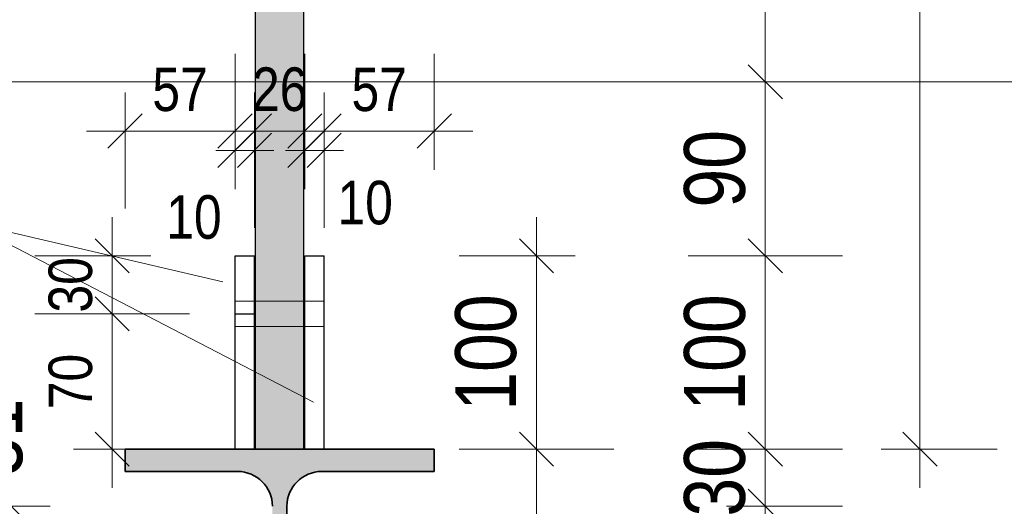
# Model space of a CAD drawing. Header units: millimetres. Extents: x 0 to 96, y -6 to 70.6.
# Tile 89 of 138: x 46.7 to 49.2, y 8.9 to 10.1. Entities that reach past the tile are written whole.
import ezdxf

# ---------------------------------------------------------------- set-up
doc = ezdxf.new("R2010")
doc.units = ezdxf.units.MM
doc.linetypes.add('DASHDOTX2', pattern=[2, 1, -0.5, 0, -0.5])
doc.linetypes.add('HIDDEN', pattern=[0.375, 0.25, -0.125])
doc.layers.add('Achsen', color=7, linetype='Continuous', lineweight=20)
doc.layers.add('Schraffuren', color=7, linetype='Continuous', lineweight=20)
doc.styles.add('Arial Narrow', font='ARIALN.TTF')
doc.dimstyles.new('Arch_Strakon_dimstyle', dxfattribs={"dimtxt": 15.75, "dimasz": 1, "dimexe": 1.25, "dimexo": 0.0625, "dimgap": 1, "dimtad": 0, "dimdec": 3, "dimzin": 12, "dimdsep": 46, "dimtxsty": 'Arial Narrow', "dimblk": 'Arrowhead_Tick', "dimsah": 1, "dimcen": 0, "dimse1": 1, "dimse2": 1, "dimclrd": 6, "dimclrt": 2, "dimazin": 0, "dimtfac": 1, "dimtdec": 4, "dimtmove": 0, "dimatfit": 3, "dimldrblk": 'NONE', "dimfxl": 1, "dimtvp": 1, "dimtolj": 1, "dimtzin": 0, "dimlwd": 13, "dimarcsym": 2})

# ---------------------------------------------------------------- blocks, each defined once
blk = doc.blocks.new('Arrowhead_Tick')
at = {"color": 0, "linetype": 'Continuous', "lineweight": -2}
for p, q in [((0, 20), (0, -10)), ((-1, 0), (0, 0)), ((10, 0), (0, 0))]:
    blk.add_line(p, q, dxfattribs=at)
at = {"color": 2, "linetype": 'Continuous', "lineweight": 35}
blk.add_line((4.42, 4.42), (-4.42, -4.42), dxfattribs=at)
blk = doc.blocks.new('*D313')
at = {"color": 6, "linetype": 'Continuous', "lineweight": 13}
blk.add_line((48.5867, 9.0183), (48.5867, 9.4983), dxfattribs=at)
at = {"layer": 'Defpoints', "color": 0}
for p in [(47.4453, 9.5083), (48.5867, 9.5083), (47.7303, 9.0083)]:
    blk.add_point(p, dxfattribs=at)
at = {"color": 6, "lineweight": 13, "xscale": 0.01, "yscale": 0.01, "zscale": 0.01}
for p, rotation in [((48.5867, 9.5083), 90), ((48.5867, 9.0083), 270)]:
    blk.add_blockref('Arrowhead_Tick', p, dxfattribs=dict(at, rotation=rotation))
at = {"color": 2, "lineweight": 0, "insert": (48.4563, 9.2583), "char_height": 0.1575, "attachment_point": 5, "rotation": 90, "style": 'Arial Narrow'}
blk.add_mtext('\\A1;100', dxfattribs=at)
blk = doc.blocks.new('_None')
blk = doc.blocks.new('*D314')
at = {"color": 6, "linetype": 'Continuous', "lineweight": 13}
blk.add_line((48.5867, 9.5183), (48.5867, 9.9483), dxfattribs=at)
at = {"layer": 'Defpoints', "color": 0}
for p in [(48.5867, 9.9583), (50.3381, 9.9583), (47.4453, 9.5083)]:
    blk.add_point(p, dxfattribs=at)
at = {"color": 6, "lineweight": 13, "xscale": 0.01, "yscale": 0.01, "zscale": 0.01}
for p, rotation in [((48.5867, 9.9583), 90), ((48.5867, 9.5083), 270)]:
    blk.add_blockref('Arrowhead_Tick', p, dxfattribs=dict(at, rotation=rotation))
at = {"color": 2, "lineweight": 0, "insert": (48.4563, 9.7333), "char_height": 0.1575, "attachment_point": 5, "rotation": 90, "style": 'Arial Narrow'}
blk.add_mtext('\\A1;90', dxfattribs=at)
blk = doc.blocks.new('*D315')
at = {"color": 6, "linetype": 'Continuous', "lineweight": 13}
blk.add_line((48.5867, 9.9683), (48.5867, 15.4483), dxfattribs=at)
at = {"layer": 'Defpoints', "color": 0}
for p in [(47.2148, 15.4583), (48.5867, 15.4583), (50.3381, 9.9583)]:
    blk.add_point(p, dxfattribs=at)
at = {"color": 6, "lineweight": 13, "xscale": 0.01, "yscale": 0.01, "zscale": 0.01}
for p, rotation in [((48.5867, 15.4583), 90), ((48.5867, 9.9583), 270)]:
    blk.add_blockref('Arrowhead_Tick', p, dxfattribs=dict(at, rotation=rotation))
at = {"color": 2, "lineweight": 0, "insert": (48.4563, 12.7083), "char_height": 0.1575, "attachment_point": 5, "rotation": 90, "style": 'Arial Narrow'}
blk.add_mtext('\\A1;1100', dxfattribs=at)
blk = doc.blocks.new('*D316')
at = {"color": 6, "linetype": 'Continuous', "lineweight": 13}
blk.add_line((48.9867, 9.0183), (48.9867, 15.4483), dxfattribs=at)
at = {"layer": 'Defpoints', "color": 0}
for p in [(47.2148, 15.4583), (48.9867, 15.4583), (47.7303, 9.0083)]:
    blk.add_point(p, dxfattribs=at)
at = {"color": 6, "lineweight": 13, "xscale": 0.01, "yscale": 0.01, "zscale": 0.01}
for p, rotation in [((48.9867, 15.4583), 90), ((48.9867, 9.0083), 270)]:
    blk.add_blockref('Arrowhead_Tick', p, dxfattribs=dict(at, rotation=rotation))
at = {"color": 2, "lineweight": 0, "insert": (48.8563, 12.2333), "char_height": 0.1575, "attachment_point": 5, "rotation": 90, "style": 'Arial Narrow'}
blk.add_mtext('\\A1;1290', dxfattribs=at)
blk = doc.blocks.new('*D457')
at = {"color": 6, "linetype": 'Continuous', "lineweight": 13}
blk.add_line((46.6367, 8.7183), (46.6367, 8.8508), dxfattribs=at)
at = {"layer": 'Defpoints', "color": 0}
for p in [(46.6367, 8.8608), (47.2215, 8.8608), (47.0125, 8.7083)]:
    blk.add_point(p, dxfattribs=at)
at = {"color": 6, "lineweight": 13, "xscale": 0.01, "yscale": 0.01, "zscale": 0.01}
for p, rotation in [((46.6367, 8.8608), 90), ((46.6367, 8.7083), 270)]:
    blk.add_blockref('Arrowhead_Tick', p, dxfattribs=dict(at, rotation=rotation))
at = {"color": 2, "lineweight": 0, "insert": (46.5867, 9.0388), "char_height": 0.1575, "attachment_point": 5, "rotation": 90, "style": 'Arial Narrow'}
blk.add_mtext('\\A1;31', dxfattribs=at)
blk = doc.blocks.new('*D458')
at = {"color": 6, "linetype": 'Continuous', "lineweight": 13}
blk.add_line((48.5867, 8.8708), (48.5867, 8.9983), dxfattribs=at)
at = {"layer": 'Defpoints', "color": 0}
for p in [(47.7303, 9.0083), (48.5867, 9.0083), (47.439, 8.8608)]:
    blk.add_point(p, dxfattribs=at)
at = {"color": 6, "lineweight": 13, "xscale": 0.01, "yscale": 0.01, "zscale": 0.01}
for p, rotation in [((48.5867, 9.0083), 90), ((48.5867, 8.8608), 270)]:
    blk.add_blockref('Arrowhead_Tick', p, dxfattribs=dict(at, rotation=rotation))
at = {"color": 2, "lineweight": 0, "insert": (48.4563, 8.9345), "char_height": 0.1575, "attachment_point": 5, "rotation": 90, "style": 'Arial Narrow'}
blk.add_mtext('\\A1;30', dxfattribs=at)
blk = doc.blocks.new('*D459')
at = {"color": 6, "linetype": 'Continuous', "lineweight": 13}
blk.add_line((47.9946, 7.3683), (47.9946, 8.9983), dxfattribs=at)
at = {"layer": 'Defpoints', "color": 0}
for p in [(47.7303, 9.0083), (47.9946, 9.0083), (47.7303, 7.3583)]:
    blk.add_point(p, dxfattribs=at)
at = {"color": 6, "lineweight": 13, "xscale": 0.01, "yscale": 0.01, "zscale": 0.01}
for p, rotation in [((47.9946, 9.0083), 90), ((47.9946, 7.3583), 270)]:
    blk.add_blockref('Arrowhead_Tick', p, dxfattribs=dict(at, rotation=rotation))
at = {"color": 2, "lineweight": 0, "insert": (47.8642, 8.1833), "char_height": 0.1575, "attachment_point": 5, "rotation": 90, "style": 'Arial Narrow'}
blk.add_mtext('\\A1;330', dxfattribs=at)
blk = doc.blocks.new('*D460')
at = {"color": 6, "linetype": 'Continuous', "lineweight": 13}
blk.add_line((47.9946, 9.0183), (47.9946, 9.4983), dxfattribs=at)
at = {"layer": 'Defpoints', "color": 0}
for p in [(47.4453, 9.5083), (47.9946, 9.5083), (47.7303, 9.0083)]:
    blk.add_point(p, dxfattribs=at)
at = {"color": 6, "lineweight": 13, "xscale": 0.01, "yscale": 0.01, "zscale": 0.01}
for p, rotation in [((47.9946, 9.5083), 90), ((47.9946, 9.0083), 270)]:
    blk.add_blockref('Arrowhead_Tick', p, dxfattribs=dict(at, rotation=rotation))
at = {"color": 2, "lineweight": 0, "insert": (47.8642, 9.2583), "char_height": 0.1575, "attachment_point": 5, "rotation": 90, "style": 'Arial Narrow'}
blk.add_mtext('\\A1;100', dxfattribs=at)
blk = doc.blocks.new('*D461')
at = {"color": 6, "linetype": 'Continuous', "lineweight": 13}
blk.add_line((46.9403, 9.8309), (47.2048, 9.8309), dxfattribs=at)
at = {"layer": 'Defpoints', "color": 0}
for p in [(47.2148, 9.8309), (47.2148, 9.5083), (46.9303, 9.0083)]:
    blk.add_point(p, dxfattribs=at)
at = {"color": 6, "lineweight": 13, "xscale": 0.01, "yscale": 0.01, "zscale": 0.01}
blk.add_blockref('Arrowhead_Tick', (47.2148, 9.8309), dxfattribs=at)
at = {"color": 6, "lineweight": 13, "xscale": 0.01, "yscale": 0.01, "zscale": 0.01, "rotation": 180}
blk.add_blockref('Arrowhead_Tick', (46.9303, 9.8309), dxfattribs=at)
at = {"color": 3, "lineweight": 0, "insert": (47.0725, 9.9381), "char_height": 0.1125, "attachment_point": 5, "style": 'Arial Narrow'}
blk.add_mtext('\\A1;57', dxfattribs=at)
blk = doc.blocks.new('*D462')
at = {"color": 6, "linetype": 'Continuous', "lineweight": 13}
for p, q in [((47.2048, 9.7809), (47.1948, 9.7809)), ((47.2148, 9.7809), (47.2653, 9.7809)), ((47.2753, 9.7809), (47.2853, 9.7809))]:
    blk.add_line(p, q, dxfattribs=at)
at = {"layer": 'Defpoints', "color": 0}
for p in [(47.2653, 9.7809), (47.2148, 9.5083), (47.2653, 9.5083)]:
    blk.add_point(p, dxfattribs=at)
at = {"color": 6, "lineweight": 13, "xscale": 0.01, "yscale": 0.01, "zscale": 0.01}
blk.add_blockref('Arrowhead_Tick', (47.2148, 9.7809), dxfattribs=at)
at = {"color": 6, "lineweight": 13, "xscale": 0.01, "yscale": 0.01, "zscale": 0.01, "rotation": 180}
blk.add_blockref('Arrowhead_Tick', (47.2653, 9.7809), dxfattribs=at)
at = {"color": 3, "lineweight": 0, "insert": (47.1086, 9.6079), "char_height": 0.1125, "attachment_point": 5, "style": 'Arial Narrow'}
blk.add_mtext('\\A1;10', dxfattribs=at)
blk = doc.blocks.new('*D463')
at = {"color": 6, "linetype": 'Continuous', "lineweight": 13}
blk.add_line((47.2753, 9.8309), (47.3853, 9.8309), dxfattribs=at)
at = {"layer": 'Defpoints', "color": 0}
for p in [(47.3953, 9.8309), (47.2653, 9.5083), (47.3953, 9.5083)]:
    blk.add_point(p, dxfattribs=at)
at = {"color": 6, "lineweight": 13, "xscale": 0.01, "yscale": 0.01, "zscale": 0.01}
blk.add_blockref('Arrowhead_Tick', (47.3953, 9.8309), dxfattribs=at)
at = {"color": 6, "lineweight": 13, "xscale": 0.01, "yscale": 0.01, "zscale": 0.01, "rotation": 180}
blk.add_blockref('Arrowhead_Tick', (47.2653, 9.8309), dxfattribs=at)
at = {"color": 3, "lineweight": 0, "insert": (47.3303, 9.9383), "char_height": 0.1125, "attachment_point": 5, "style": 'Arial Narrow'}
blk.add_mtext('\\A1;26', dxfattribs=at)
blk = doc.blocks.new('*D464')
at = {"color": 6, "linetype": 'Continuous', "lineweight": 13}
for p, q in [((47.3853, 9.7809), (47.3753, 9.7809)), ((47.3953, 9.7809), (47.4453, 9.7809)), ((47.4553, 9.7809), (47.4653, 9.7809))]:
    blk.add_line(p, q, dxfattribs=at)
at = {"layer": 'Defpoints', "color": 0}
for p in [(47.4453, 9.7809), (47.3953, 9.5083), (47.4453, 9.5083)]:
    blk.add_point(p, dxfattribs=at)
at = {"color": 6, "lineweight": 13, "xscale": 0.01, "yscale": 0.01, "zscale": 0.01}
blk.add_blockref('Arrowhead_Tick', (47.3953, 9.7809), dxfattribs=at)
at = {"color": 6, "lineweight": 13, "xscale": 0.01, "yscale": 0.01, "zscale": 0.01, "rotation": 180}
blk.add_blockref('Arrowhead_Tick', (47.4453, 9.7809), dxfattribs=at)
at = {"color": 3, "lineweight": 0, "insert": (47.5515, 9.6452), "char_height": 0.1125, "attachment_point": 5, "style": 'Arial Narrow'}
blk.add_mtext('\\A1;10', dxfattribs=at)
blk = doc.blocks.new('*D465')
at = {"color": 6, "linetype": 'Continuous', "lineweight": 13}
blk.add_line((47.4553, 9.8309), (47.7203, 9.8309), dxfattribs=at)
at = {"layer": 'Defpoints', "color": 0}
for p in [(47.7303, 9.8309), (47.4453, 9.5083), (47.7303, 9.0083)]:
    blk.add_point(p, dxfattribs=at)
at = {"color": 6, "lineweight": 13, "xscale": 0.01, "yscale": 0.01, "zscale": 0.01}
blk.add_blockref('Arrowhead_Tick', (47.7303, 9.8309), dxfattribs=at)
at = {"color": 6, "lineweight": 13, "xscale": 0.01, "yscale": 0.01, "zscale": 0.01, "rotation": 180}
blk.add_blockref('Arrowhead_Tick', (47.4453, 9.8309), dxfattribs=at)
at = {"color": 3, "lineweight": 0, "insert": (47.5878, 9.9381), "char_height": 0.1125, "attachment_point": 5, "style": 'Arial Narrow'}
blk.add_mtext('\\A1;57', dxfattribs=at)
blk = doc.blocks.new('*D580')
at = {"layer": 'Achsen', "color": 6, "linetype": 'Continuous', "lineweight": 13}
blk.add_line((46.897, 9.0183), (46.897, 9.3483), dxfattribs=at)
at = {"layer": 'Defpoints', "color": 0}
for p in [(46.897, 9.3583), (47.2153, 9.3583), (47.2148, 9.0083)]:
    blk.add_point(p, dxfattribs=at)
at = {"layer": 'Achsen', "color": 6, "lineweight": 13, "xscale": 0.01, "yscale": 0.01, "zscale": 0.01}
for p, rotation in [((46.897, 9.3583), 90), ((46.897, 9.0083), 270)]:
    blk.add_blockref('Arrowhead_Tick', p, dxfattribs=dict(at, rotation=rotation))
at = {"layer": 'Achsen', "color": 3, "lineweight": 0, "insert": (46.7895, 9.1833), "char_height": 0.1125, "attachment_point": 5, "rotation": 90, "style": 'Arial Narrow'}
blk.add_mtext('\\A1;70', dxfattribs=at)
blk = doc.blocks.new('*D581')
at = {"layer": 'Achsen', "color": 6, "linetype": 'Continuous', "lineweight": 13}
blk.add_line((46.897, 9.3683), (46.897, 9.4983), dxfattribs=at)
at = {"layer": 'Defpoints', "color": 0}
for p in [(46.897, 9.5083), (47.2148, 9.5083), (47.2153, 9.3583)]:
    blk.add_point(p, dxfattribs=at)
at = {"layer": 'Achsen', "color": 6, "lineweight": 13, "xscale": 0.01, "yscale": 0.01, "zscale": 0.01}
for p, rotation in [((46.897, 9.5083), 90), ((46.897, 9.3583), 270)]:
    blk.add_blockref('Arrowhead_Tick', p, dxfattribs=dict(at, rotation=rotation))
at = {"layer": 'Achsen', "color": 3, "lineweight": 0, "insert": (46.7895, 9.4333), "char_height": 0.1125, "attachment_point": 5, "rotation": 90, "style": 'Arial Narrow'}
blk.add_mtext('\\A1;30', dxfattribs=at)

msp = doc.modelspace()

# ---------------------------------------------------------------- hatches: boundary and pattern name
at = {"lineweight": 13, "true_color": 0xcccccc}
msp.add_hatch(color=254, dxfattribs=at).paths.add_polyline_path([(47.3927574, 17.2965368), (47.3927574, 9.0082727), (47.2677574, 9.0082727), (47.2677574, 17.2965368)])
at = {"layer": 'Schraffuren', "lineweight": 13, "true_color": 0x4682b4}
msp.add_hatch(color=145, dxfattribs=at).paths.add_polyline_path([(46.9302574, 7.3582786), (47.7302574, 7.3582786), (47.7302574, 7.4157786), (47.4390074, 7.4157786), (47.4374367, 7.4157923), (47.4358664, 7.4158334), (47.4342971, 7.4159019), (47.4327293, 7.4159978), (47.4311634, 7.416121), (47.4295998, 7.4162716), (47.4280391, 7.4164494), (47.4264818, 7.4166544), (47.4249283, 7.4168866), (47.423379, 7.4171459), (47.4218346, 7.4174321), (47.4202953, 7.4177453), (47.4187618, 7.4180853), (47.4172344, 7.418452), (47.4157137, 7.4188452), (47.4142, 7.419265), (47.4126939, 7.4197111), (47.4111959, 7.4201835), (47.4097062, 7.4206819), (47.4082256, 7.4212062), (47.4067543, 7.4217563), (47.4052928, 7.422332), (47.4038416, 7.4229331), (47.4024011, 7.4235595), (47.4009717, 7.4242109), (47.399554, 7.4248871), (47.3981482, 7.425588), (47.3967549, 7.4263133), (47.3953745, 7.4270628), (47.3940074, 7.4278363), (47.392654, 7.4286335), (47.3913146, 7.4294542), (47.3899899, 7.4302982), (47.38868, 7.4311652), (47.3873855, 7.4320549), (47.3861067, 7.432967), (47.384844, 7.4339014), (47.3835978, 7.4348576), (47.3823685, 7.4358354), (47.3811565, 7.4368346), (47.3799621, 7.4378547), (47.3787856, 7.4388955), (47.3776275, 7.4399567), (47.3764881, 7.441038), (47.3753678, 7.442139), (47.3742668, 7.4432593), (47.3731855, 7.4443987), (47.3721243, 7.4455568), (47.3710835, 7.4467333), (47.3700634, 7.4479277), (47.3690642, 7.4491397), (47.3680864, 7.450369), (47.3671302, 7.4516152), (47.3661959, 7.4528779), (47.3652837, 7.4541567), (47.364394, 7.4554512), (47.363527, 7.4567611), (47.3626831, 7.4580858), (47.3618623, 7.4594251), (47.3610651, 7.4607786), (47.3602916, 7.4621457), (47.3595421, 7.4635261), (47.3588168, 7.4649194), (47.3581159, 7.4663252), (47.3574397, 7.4677429), (47.3567883, 7.4691723), (47.3561619, 7.4706128), (47.3555608, 7.472064), (47.3549851, 7.4735255), (47.354435, 7.4749968), (47.3539107, 7.4764774), (47.3534123, 7.477967), (47.35294, 7.4794651), (47.3524938, 7.4809712), (47.3520741, 7.4824849), (47.3516808, 7.4840056), (47.3513141, 7.485533), (47.3509741, 7.4870665), (47.3506609, 7.4886058), (47.3503747, 7.4901502), (47.3501154, 7.4916995), (47.3498833, 7.493253), (47.3496782, 7.4948103), (47.3495004, 7.496371), (47.3493499, 7.4979346), (47.3492266, 7.4995005), (47.3491307, 7.5010683), (47.3490622, 7.5026376), (47.3490211, 7.5042079), (47.3490074, 7.5057786), (47.3490074, 8.8607786), (47.3490211, 8.8623493), (47.3490622, 8.8639195), (47.3491307, 8.8654888), (47.3492266, 8.8670567), (47.3493499, 8.8686226), (47.3495004, 8.8701861), (47.3496782, 8.8717468), (47.3498833, 8.8733041), (47.3501154, 8.8748577), (47.3503747, 8.8764069), (47.3506609, 8.8779514), (47.3509741, 8.8794906), (47.3513141, 8.8810242), (47.3516808, 8.8825515), (47.3520741, 8.8840723), (47.3524938, 8.8855859), (47.35294, 8.887092), (47.3534123, 8.8885901), (47.3539107, 8.8900797), (47.354435, 8.8915604), (47.3549851, 8.8930317), (47.3555608, 8.8944932), (47.3561619, 8.8959444), (47.3567883, 8.8973849), (47.3574397, 8.8988142), (47.3581159, 8.900232), (47.3588168, 8.9016377), (47.3595421, 8.903031), (47.3602916, 8.9044114), (47.3610651, 8.9057786), (47.3618623, 8.907132), (47.3626831, 8.9084713), (47.363527, 8.9097961), (47.364394, 8.9111059), (47.3652837, 8.9124004), (47.3661959, 8.9136792), (47.3671302, 8.9149419), (47.3680864, 8.9161881), (47.3690642, 8.9174174), (47.3700634, 8.9186295), (47.3710835, 8.9198239), (47.3721243, 8.9210003), (47.3731855, 8.9221584), (47.3742668, 8.9232978), (47.3753678, 8.9244182), (47.3764881, 8.9255192), (47.3776275, 8.9266004), (47.3787856, 8.9276616), (47.3799621, 8.9287024), (47.3811565, 8.9297226), (47.3823685, 8.9307217), (47.3835978, 8.9316995), (47.384844, 8.9326558), (47.3861067, 8.9335901), (47.3873855, 8.9345023), (47.38868, 8.935392), (47.3899899, 8.9362589), (47.3913146, 8.9371029), (47.392654, 8.9379236), (47.3940074, 8.9387209), (47.3953745, 8.9394943), (47.3967549, 8.9402439), (47.3981482, 8.9409692), (47.399554, 8.94167), (47.4009717, 8.9423463), (47.4024011, 8.9429977), (47.4038416, 8.943624), (47.4052928, 8.9442251), (47.4067543, 8.9448008), (47.4082256, 8.9453509), (47.4097062, 8.9458752), (47.4111959, 8.9463737), (47.4126939, 8.946846), (47.4142, 8.9472921), (47.4157137, 8.9477119), (47.4172344, 8.9481052), (47.4187618, 8.9484719), (47.4202953, 8.9488119), (47.4218346, 8.949125), (47.423379, 8.9494113), (47.4249283, 8.9496705), (47.4264818, 8.9499027), (47.4280391, 8.9501077), (47.4295998, 8.9502855), (47.4311634, 8.9504361), (47.4327293, 8.9505593), (47.4342971, 8.9506552), (47.4358664, 8.9507237), (47.4374367, 8.9507649), (47.4390074, 8.9507786), (47.7302574, 8.9507786), (47.7302574, 9.0082786), (46.9302574, 9.0082786), (46.9302574, 8.9507786), (47.2215074, 8.9507786), (47.2230608, 8.9507652), (47.2246138, 8.9507249), (47.2261659, 8.9506579), (47.2277166, 8.9505641), (47.2292654, 8.9504436), (47.2308119, 8.9502963), (47.2323557, 8.9501224), (47.2338962, 8.9499218), (47.235433, 8.9496947), (47.2369657, 8.9494411), (47.2384938, 8.949161), (47.2400168, 8.9488547), (47.2415343, 8.9485221), (47.2430458, 8.9481633), (47.2445509, 8.9477785), (47.2460491, 8.9473678), (47.2475401, 8.9469313), (47.2490232, 8.9464692), (47.2504982, 8.9459815), (47.2519646, 8.9454684), (47.2534218, 8.94493), (47.2548696, 8.9443666), (47.2563074, 8.9437783), (47.2577348, 8.9431653), (47.2591515, 8.9425277), (47.2605569, 8.9418658), (47.2619507, 8.9411797), (47.2633325, 8.9404696), (47.2647018, 8.9397358), (47.2660582, 8.9389785), (47.2674013, 8.9381979), (47.2687308, 8.9373942), (47.2700462, 8.9365676), (47.2713471, 8.9357185), (47.2726332, 8.9348471), (47.2739041, 8.9339536), (47.2751593, 8.9330383), (47.2763986, 8.9321015), (47.2776215, 8.9311434), (47.2788276, 8.9301644), (47.2800167, 8.9291646), (47.2811884, 8.9281445), (47.2823423, 8.9271044), (47.2834781, 8.9260444), (47.2845954, 8.9249651), (47.2856939, 8.9238666), (47.2867732, 8.9227493), (47.2878332, 8.9216135), (47.2888733, 8.9204596), (47.2898934, 8.9192879), (47.2908932, 8.9180988), (47.2918722, 8.9168927), (47.2928303, 8.9156697), (47.2937671, 8.9144305), (47.2946824, 8.9131753), (47.2955759, 8.9119044), (47.2964474, 8.9106183), (47.2972965, 8.9093174), (47.298123, 8.908002), (47.2989267, 8.9066725), (47.2997073, 8.9053294), (47.3004646, 8.9039729), (47.3011984, 8.9026037), (47.3019085, 8.9012219), (47.3025946, 8.8998281), (47.3032565, 8.8984227), (47.3038941, 8.897006), (47.3045071, 8.8955786), (47.3050954, 8.8941408), (47.3056588, 8.892693), (47.3061972, 8.8912357), (47.3067103, 8.8897694), (47.307198, 8.8882944), (47.3076601, 8.8868113), (47.3080967, 8.8853203), (47.3085074, 8.8838221), (47.3088921, 8.882317), (47.3092509, 8.8808055), (47.3095835, 8.879288), (47.3098899, 8.877765), (47.3101699, 8.8762369), (47.3104235, 8.8747042), (47.3106506, 8.8731674), (47.3108512, 8.8716269), (47.3110251, 8.8700831), (47.3111724, 8.8685366), (47.3112929, 8.8669878), (47.3113867, 8.8654371), (47.3114538, 8.863885), (47.311494, 8.862332), (47.3115074, 8.8607786), (47.3115074, 7.5057786), (47.3114937, 7.5042079), (47.3114526, 7.5026376), (47.311384, 7.5010683), (47.3112881, 7.4995005), (47.3111649, 7.4979346), (47.3110144, 7.496371), (47.3108365, 7.4948103), (47.3106315, 7.493253), (47.3103993, 7.4916995), (47.3101401, 7.4901502), (47.3098538, 7.4886058), (47.3095407, 7.4870665), (47.3092007, 7.485533), (47.308834, 7.4840056), (47.3084407, 7.4824849), (47.3080209, 7.4809712), (47.3075748, 7.4794651), (47.3071025, 7.477967), (47.3066041, 7.4764774), (47.3060797, 7.4749968), (47.3055296, 7.4735255), (47.3049539, 7.472064), (47.3043528, 7.4706128), (47.3037265, 7.4691723), (47.3030751, 7.4677429), (47.3023988, 7.4663252), (47.301698, 7.4649194), (47.3009727, 7.4635261), (47.3002232, 7.4621457), (47.2994497, 7.4607786), (47.2986524, 7.4594251), (47.2978317, 7.4580858), (47.2969877, 7.4567611), (47.2961208, 7.4554512), (47.2952311, 7.4541567), (47.2943189, 7.4528779), (47.2933846, 7.4516152), (47.2924283, 7.450369), (47.2914505, 7.4491397), (47.2904514, 7.4479277), (47.2894312, 7.4467333), (47.2883904, 7.4455568), (47.2873292, 7.4443987), (47.286248, 7.4432593), (47.285147, 7.442139), (47.2840266, 7.441038), (47.2828872, 7.4399567), (47.2817291, 7.4388955), (47.2805527, 7.4378547), (47.2793583, 7.4368346), (47.2781462, 7.4358354), (47.2769169, 7.4348576), (47.2756707, 7.4339014), (47.2744081, 7.432967), (47.2731293, 7.4320549), (47.2718347, 7.4311652), (47.2705249, 7.4302982), (47.2692001, 7.4294542), (47.2678608, 7.4286335), (47.2665074, 7.4278363), (47.2651402, 7.4270628), (47.2637598, 7.4263133), (47.2623665, 7.425588), (47.2609608, 7.4248871), (47.259543, 7.4242109), (47.2581137, 7.4235595), (47.2566732, 7.4229331), (47.255222, 7.422332), (47.2537605, 7.4217563), (47.2522892, 7.4212062), (47.2508085, 7.4206819), (47.2493189, 7.4201835), (47.2478208, 7.4197111), (47.2463147, 7.419265), (47.2448011, 7.4188452), (47.2432804, 7.418452), (47.241753, 7.4180853), (47.2402194, 7.4177453), (47.2386802, 7.4174321), (47.2371357, 7.4171459), (47.2355865, 7.4168866), (47.234033, 7.4166544), (47.2324756, 7.4164494), (47.2309149, 7.4162716), (47.2293514, 7.416121), (47.2277855, 7.4159978), (47.2262176, 7.4159019), (47.2246483, 7.4158334), (47.2230781, 7.4157923), (47.2215074, 7.4157786), (46.9302574, 7.4157786)])

# ---------------------------------------------------------------- linework, layer by layer
at = {"color": 5, "linetype": 'Continuous', "lineweight": 18}
msp.add_line((50.338087, 9.9582786), (32.1545173, 9.9582786), dxfattribs=at)
at = {"color": 6, "linetype": 'HIDDEN', "lineweight": 13, "ltscale": 0.5}
for p, q in [((47.2152574, 9.3907727), (47.2652574, 9.3907727)), ((47.2677574, 9.3907727), (47.3927574, 9.3907727)), ((47.3952574, 9.3907727), (47.4452574, 9.3907727)), ((47.2152574, 9.3257727), (47.2652574, 9.3257727)), ((47.2677574, 9.3257727), (47.3927574, 9.3257727)), ((47.3952574, 9.3257727), (47.4452574, 9.3257727))]:
    msp.add_line(p, q, dxfattribs=at)
at = {"color": 2, "linetype": 'Continuous', "lineweight": 35}
for p, q in [((46.9302574, 9.0082786), (47.7302574, 9.0082786)), ((46.9302574, 8.9507786), (46.9302574, 9.0082786)), ((47.7302574, 8.9507786), (47.7302574, 9.0082786)), ((46.9302574, 8.9507786), (47.2215074, 8.9507786)), ((47.4390074, 8.9507786), (47.7302574, 8.9507786)), ((47.3490074, 7.5057786), (47.3490074, 8.8607786))]:
    msp.add_line(p, q, dxfattribs=at)
for centre, start, end in [((47.2215074, 8.8607786), 360, 90), ((47.4390074, 8.8607786), 90, 180)]:
    msp.add_arc(centre, 0.09, start, end, dxfattribs=at)
at = {"layer": 'Achsen', "color": 3, "linetype": 'Continuous', "lineweight": 25}
for p, q in [((47.2677574, 9.0082727), (47.2677574, 17.2965368)), ((47.3927574, 9.0082727), (47.3927574, 17.2965368)), ((47.2148236, 9.0082727), (47.2148236, 9.5082727)), ((47.2152574, 9.5082727), (47.2652574, 9.5082727)), ((47.2652574, 9.0082727), (47.2652574, 9.5082727)), ((47.3952574, 9.5082727), (47.4452574, 9.5082727)), ((47.3952574, 9.0082727), (47.3952574, 9.5082727)), ((47.4452574, 9.0082727), (47.4452574, 9.5082727))]:
    msp.add_line(p, q, dxfattribs=at)
at = {"layer": 'Achsen', "color": 3, "linetype": 'DASHDOTX2', "lineweight": 25, "ltscale": 0.5}
msp.add_line((47.2152574, 9.3582727), (47.2652574, 9.3582727), dxfattribs=at)
at = {"layer": 'Schraffuren', "color": 5, "linetype": 'Continuous', "lineweight": 18}
for q in [(47.1829032, 9.4408956), (47.4176823, 9.1303814)]:
    msp.add_line((46.5177737, 9.5964015), q, dxfattribs=at)

# ---------------------------------------------------------------- texts
at = {"color": 2, "lineweight": 35, "style": 'Arial Narrow'}
msp.add_text('2 x Lasche 150 x 100 x 10 mm mit Bohrung für M 12', height=0.1575, dxfattribs=at).set_placement((42.364902, 9.676142))

# ---------------------------------------------------------------- dimensions: what is measured, and where the dimension line sits
at = {"lineweight": 0}
for base, p1, p2, text, override, picture, middle in [((48.5866872, 15.4582727), (50.338087, 9.9582786), (47.2148236, 15.4582727), '1100', {"dimscale": 0.01, "dimtxt": 15.75, "dimasz": 1, "dimgap": 5, "dimtad": 1, "dimjust": 0, "dimtih": 0, "dimtoh": 0, "dimdec": 3, "dimdsep": 46, "dimtxsty": 'Arial Narrow', "dimclrd": 6, "dimclrt": 2, "dimtix": 1, "dimtofl": 255, "dimtmove": 0, "dimatfit": 2, "dimfxl": 0, "dimfxlon": 0, "dimtvp": 31.746032, "dimlwd": 13}, '*D315', (48.5866872, 12.7082756)), ((48.9866872, 15.4582727), (47.7302574, 9.0082786), (47.2148236, 15.4582727), '1290', {"dimscale": 0.01, "dimtxt": 15.75, "dimasz": 1, "dimgap": 5, "dimtad": 1, "dimjust": 0, "dimtih": 0, "dimtoh": 0, "dimdec": 3, "dimdsep": 46, "dimtxsty": 'Arial Narrow', "dimclrd": 6, "dimclrt": 2, "dimtix": 1, "dimtofl": 255, "dimtmove": 0, "dimatfit": 2, "dimfxl": 0, "dimfxlon": 0, "dimtvp": 31.746032, "dimlwd": 13}, '*D316', (48.9866872, 12.2332756)), ((48.5866872, 9.9582786), (47.4452574, 9.5082727), (50.338087, 9.9582786), '90', {"dimscale": 0.01, "dimtxt": 15.75, "dimasz": 1, "dimgap": 5, "dimtad": 1, "dimjust": 0, "dimtih": 0, "dimtoh": 0, "dimdec": 3, "dimdsep": 46, "dimtxsty": 'Arial Narrow', "dimclrd": 6, "dimclrt": 2, "dimtix": 1, "dimtofl": 255, "dimtmove": 0, "dimatfit": 2, "dimfxl": 0, "dimfxlon": 0, "dimtvp": 31.746032, "dimlwd": 13}, '*D314', (48.5866872, 9.7332756)), ((48.5866872, 9.5082727), (47.7302574, 9.0082786), (47.4452574, 9.5082727), '100', {"dimscale": 0.01, "dimtxt": 15.75, "dimasz": 1, "dimgap": 5, "dimtad": 1, "dimjust": 0, "dimtih": 0, "dimtoh": 0, "dimdec": 3, "dimdsep": 46, "dimtxsty": 'Arial Narrow', "dimclrd": 6, "dimclrt": 2, "dimtix": 1, "dimtofl": 255, "dimtmove": 0, "dimatfit": 2, "dimfxl": 0, "dimfxlon": 0, "dimtvp": 31.746032, "dimlwd": 13}, '*D313', (48.5866872, 9.2582756)), ((47.9946316, 9.5082727), (47.7302574, 9.0082786), (47.4452574, 9.5082727), '100', {"dimscale": 0.01, "dimtxt": 15.75, "dimasz": 1, "dimgap": 5, "dimtad": 1, "dimjust": 0, "dimtih": 0, "dimtoh": 0, "dimdec": 3, "dimdsep": 46, "dimtxsty": 'Arial Narrow', "dimclrd": 6, "dimclrt": 2, "dimtix": 1, "dimtofl": 255, "dimtmove": 0, "dimatfit": 2, "dimfxl": 0, "dimfxlon": 0, "dimtvp": 31.746032, "dimlwd": 13}, '*D460', (47.9946316, 9.2582756)), ((46.6366872, 8.8607786), (47.0125074, 8.7082727), (47.2215074, 8.8607786), '31', {"dimscale": 0.01, "dimtxt": 15.75, "dimasz": 1, "dimgap": 5, "dimtad": 0, "dimjust": 0, "dimtih": 0, "dimtoh": 0, "dimdec": 3, "dimdsep": 46, "dimtxsty": 'Arial Narrow', "dimclrd": 6, "dimclrt": 2, "dimtix": 0, "dimtofl": 255, "dimtmove": 2, "dimatfit": 2, "dimfxl": 0, "dimfxlon": 0, "dimtvp": 31.746032, "dimlwd": 13}, '*D457', (46.5866872, 9.0387536)), ((48.5866872, 9.0082786), (47.4390074, 8.8607786), (47.7302574, 9.0082786), '30', {"dimscale": 0.01, "dimtxt": 15.75, "dimasz": 1, "dimgap": 5, "dimtad": 1, "dimjust": 0, "dimtih": 0, "dimtoh": 0, "dimdec": 3, "dimdsep": 46, "dimtxsty": 'Arial Narrow', "dimclrd": 6, "dimclrt": 2, "dimtix": 1, "dimtofl": 255, "dimtmove": 0, "dimatfit": 2, "dimfxl": 0, "dimfxlon": 0, "dimtvp": 31.746032, "dimlwd": 13}, '*D458', (48.5866872, 8.9345286)), ((47.9946316, 9.0082786), (47.7302574, 7.3582786), (47.7302574, 9.0082786), '330', {"dimscale": 0.01, "dimtxt": 15.75, "dimasz": 1, "dimgap": 5, "dimtad": 1, "dimjust": 0, "dimtih": 0, "dimtoh": 0, "dimdec": 3, "dimdsep": 46, "dimtxsty": 'Arial Narrow', "dimclrd": 6, "dimclrt": 2, "dimtix": 1, "dimtofl": 255, "dimtmove": 0, "dimatfit": 2, "dimfxl": 0, "dimfxlon": 0, "dimtvp": 31.746032, "dimlwd": 13}, '*D459', (47.9946316, 8.1832786))]:
    dim = msp.add_linear_dim(base=base, p1=p1, p2=p2, angle=90, text=text, dimstyle='Arch_Strakon_dimstyle', override=override, dxfattribs=at)
    dim.commit()
    dim.dimension.update_dxf_attribs({"geometry": picture, "text_midpoint": middle, "dimtype": 160})
for base, p1, p2, text, override, picture, middle in [((47.2148236, 9.8309089), (46.9302574, 9.0082786), (47.2148236, 9.5082727), '57', {"dimscale": 0.01, "dimtxt": 11.25, "dimasz": 1, "dimgap": 5, "dimtad": 1, "dimjust": 0, "dimtih": 0, "dimtoh": 0, "dimdec": 3, "dimdsep": 46, "dimtxsty": 'Arial Narrow', "dimclrd": 6, "dimclrt": 3, "dimtix": 1, "dimtofl": 255, "dimtmove": 0, "dimatfit": 2, "dimfxl": 0, "dimfxlon": 0, "dimtvp": 44.444444, "dimlwd": 13}, '*D461', (47.0725405, 9.8309089)), ((47.3952574, 9.8309089), (47.2652574, 9.5082727), (47.3952574, 9.5082727), '26', {"dimscale": 0.01, "dimtxt": 11.25, "dimasz": 1, "dimgap": 5, "dimtad": 1, "dimjust": 0, "dimtih": 0, "dimtoh": 0, "dimdec": 3, "dimdsep": 46, "dimtxsty": 'Arial Narrow', "dimclrd": 6, "dimclrt": 3, "dimtix": 1, "dimtofl": 255, "dimtmove": 0, "dimatfit": 2, "dimfxl": 0, "dimfxlon": 0, "dimtvp": 44.444444, "dimlwd": 13}, '*D463', (47.3302574, 9.8309089)), ((47.7302574, 9.8309089), (47.4452574, 9.5082727), (47.7302574, 9.0082786), '57', {"dimscale": 0.01, "dimtxt": 11.25, "dimasz": 1, "dimgap": 5, "dimtad": 1, "dimjust": 0, "dimtih": 0, "dimtoh": 0, "dimdec": 3, "dimdsep": 46, "dimtxsty": 'Arial Narrow', "dimclrd": 6, "dimclrt": 3, "dimtix": 1, "dimtofl": 255, "dimtmove": 0, "dimatfit": 2, "dimfxl": 0, "dimfxlon": 0, "dimtvp": 44.444444, "dimlwd": 13}, '*D465', (47.5877574, 9.8309089)), ((47.2652574, 9.7809089), (47.2148236, 9.5082727), (47.2652574, 9.5082727), '10', {"dimscale": 0.01, "dimtxt": 11.25, "dimasz": 1, "dimgap": 5, "dimtad": 0, "dimjust": 0, "dimtih": 0, "dimtoh": 0, "dimdec": 3, "dimdsep": 46, "dimtxsty": 'Arial Narrow', "dimclrd": 6, "dimclrt": 3, "dimtix": 0, "dimtofl": 255, "dimtmove": 2, "dimatfit": 2, "dimfxl": 0, "dimfxlon": 0, "dimtvp": 44.444444, "dimlwd": 13}, '*D462', (47.1085848, 9.6078895)), ((47.4452574, 9.7809089), (47.3952574, 9.5082727), (47.4452574, 9.5082727), '10', {"dimscale": 0.01, "dimtxt": 11.25, "dimasz": 1, "dimgap": 5, "dimtad": 0, "dimjust": 0, "dimtih": 0, "dimtoh": 0, "dimdec": 3, "dimdsep": 46, "dimtxsty": 'Arial Narrow', "dimclrd": 6, "dimclrt": 3, "dimtix": 0, "dimtofl": 255, "dimtmove": 2, "dimatfit": 2, "dimfxl": 0, "dimfxlon": 0, "dimtvp": 44.444444, "dimlwd": 13}, '*D464', (47.5514961, 9.6451552))]:
    dim = msp.add_linear_dim(base=base, p1=p1, p2=p2, text=text, dimstyle='Arch_Strakon_dimstyle', override=override, dxfattribs=at)
    dim.commit()
    dim.dimension.update_dxf_attribs({"geometry": picture, "text_midpoint": middle, "dimtype": 160})
at = {"layer": 'Achsen', "lineweight": 0}
for base, p1, p2, text, picture, middle in [((46.8969821, 9.5082727), (47.2152574, 9.3582727), (47.2148236, 9.5082727), '30', '*D581', (46.8969821, 9.4332727)), ((46.8969821, 9.3582727), (47.2148236, 9.0082727), (47.2152574, 9.3582727), '70', '*D580', (46.8969821, 9.1832727))]:
    dim = msp.add_linear_dim(base=base, p1=p1, p2=p2, angle=90, text=text, dimstyle='Arch_Strakon_dimstyle', override={"dimscale": 0.01, "dimtxt": 11.25, "dimasz": 1, "dimgap": 5, "dimtad": 1, "dimjust": 0, "dimtih": 0, "dimtoh": 0, "dimdec": 5, "dimdsep": 46, "dimtxsty": 'Arial Narrow', "dimclrd": 6, "dimclrt": 3, "dimtix": 1, "dimtofl": 255, "dimtmove": 0, "dimatfit": 2, "dimfxl": 0, "dimfxlon": 0, "dimtvp": 44.444444, "dimlwd": 13}, dxfattribs=at)
    dim.commit()
    dim.dimension.update_dxf_attribs({"geometry": picture, "text_midpoint": middle, "dimtype": 160})

doc.saveas('drawing.dxf')
